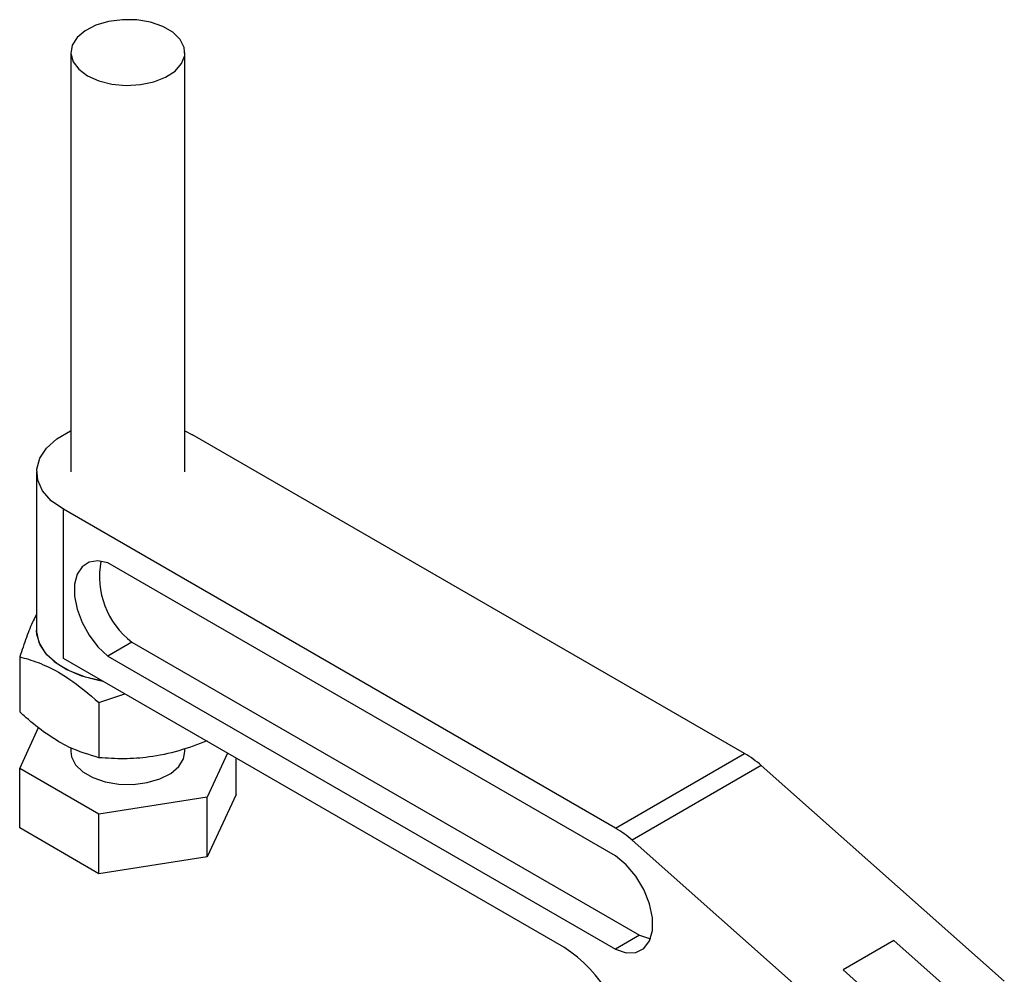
# Model space of a CAD drawing. Extents: x 36 to 398, y 6 to 290.
# Tile 11 of 11: x 297 to 354, y 225 to 281. Entities that reach past the tile are written whole.
import ezdxf

# ---------------------------------------------------------------- set-up
doc = ezdxf.new("R2010")
doc.units = 0
doc.layers.get('0').update_dxf_attribs({"linetype": 'CONTINUOUS'})

msp = doc.modelspace()

# ---------------------------------------------------------------- linework, layer by layer
at = {"color": 7, "linetype": 'CONTINUOUS'}
for p, q in [((299.5734, 279.0533), (299.5734, 254.557)), ((306.2401, 254.557), (306.2401, 279.0533)), ((306.2401, 256.9605), (306.678, 256.7341)), ((338.9253, 238.1181), (306.678, 256.7341)), ((297.5734, 254.557), (297.5734, 245.3029)), ((299.1355, 243.6702), (299.1355, 252.3799)), ((331.3828, 233.764), (299.1355, 252.3799)), ((331.3828, 232.1309), (301.7268, 249.2509)), ((303.141, 244.6238), (301.7268, 243.8073)), ((303.141, 244.6238), (332.797, 227.5037)), ((296.5864, 243.7548), (296.5864, 240.5408)), ((328.3626, 226.7977), (299.1355, 243.6702)), ((301.7268, 243.8073), (331.3828, 226.6873)), ((301.2132, 241.0838), (302.7179, 241.6021)), ((301.2132, 241.0838), (301.2132, 237.8698)), ((296.5864, 237.2486), (297.6932, 239.6331)), ((299.5734, 238.4536), (299.5734, 238.2262)), ((306.2401, 238.2262), (306.2401, 238.4019)), ((308.7294, 238.1317), (307.5336, 235.5552)), ((331.3828, 233.764), (338.9253, 238.1181)), ((309.2271, 235.72), (309.2271, 237.8444)), ((301.2132, 234.5776), (296.5864, 237.2486)), ((296.5864, 233.7647), (296.5864, 237.2486)), ((339.9014, 237.4063), (332.3589, 233.0521)), ((354.0957, 224.8201), (339.9014, 237.4063)), ((307.5336, 235.5552), (301.2132, 234.5776)), ((309.2271, 235.72), (307.5336, 232.0713)), ((307.5336, 232.0713), (307.5336, 235.5552)), ((301.2132, 231.0937), (301.2132, 234.5776)), ((301.2132, 231.0937), (296.5864, 233.7647)), ((346.5532, 220.4659), (332.3589, 233.0521)), ((307.5336, 232.0713), (301.2132, 231.0937)), ((332.797, 227.5037), (331.3828, 226.6873)), ((347.6504, 227.1881), (344.6805, 225.4736)), ((351.8094, 223.5002), (347.6504, 227.1881)), ((348.8396, 221.7858), (344.6805, 225.4736))]:
    msp.add_line(p, q, dxfattribs=at)
at = {"color": 7, "linetype": 'CONTINUOUS', "flags": 128}
for points in [[(300.5497, 277.6926), (301.2099, 277.3969), (301.9768, 277.2054), (302.802, 277.1299), (303.6339, 277.1753), (304.4201, 277.3387), (305.1111, 277.6098), (305.6637, 277.9717), (306.043, 278.4014), (306.2253, 278.8722), (306.199, 279.3543), (305.9659, 279.8175), (305.5406, 280.2327), (304.9498, 280.5738), (304.2306, 280.8193), (303.4282, 280.9539), (302.5931, 280.969), (301.7776, 280.8638), (301.0331, 280.6448), (300.4064, 280.3258), (299.9367, 279.9269), (299.6537, 279.473), (299.5751, 278.9928), (299.7058, 278.5164), (300.0376, 278.0737), (300.5497, 277.6926)], [(299.1355, 252.3799), (298.4338, 252.8802), (297.9277, 253.4537), (297.6391, 254.0754), (297.5807, 254.7182), (297.7551, 255.3539), (298.1547, 255.9548), (298.762, 256.4946), (299.5504, 256.9498), (299.5734, 256.9605)], [(301.7268, 249.2509), (301.1531, 249.3692), (300.6435, 249.292), (300.2302, 249.0243), (299.9392, 248.5829), (299.7889, 247.9958), (299.7889, 247.2999), (299.9392, 246.5393), (300.2302, 245.762), (300.6435, 245.017), (301.1531, 244.3515), (301.7268, 243.8073)], [(297.5734, 245.3029), (297.5751, 245.2249), (297.7115, 244.6069), (298.0605, 244.0175), (298.6079, 243.4806), (299.3314, 243.0183), (300.2012, 242.6496), (301.1817, 242.3895), (301.4329, 242.3439)], [(301.4329, 242.3439), (300.4374, 242.5739), (299.5364, 242.9167), (298.7733, 243.3572), (298.1795, 243.8774), (297.7792, 244.4559), (297.5888, 245.0691), (297.5734, 245.3029)], [(299.5734, 238.2262), (299.6145, 237.9252), (299.8476, 237.462), (300.2729, 237.0468), (300.8637, 236.7057), (301.5829, 236.4602), (302.3853, 236.3256), (303.2204, 236.3105), (304.0359, 236.4157), (304.7804, 236.6347), (305.4071, 236.9537), (305.8768, 237.3526), (306.1598, 237.8064), (306.2401, 238.2262)], [(331.3828, 226.6873), (332.0109, 226.478), (332.5801, 226.4923), (333.0484, 226.729), (333.3812, 227.1708), (333.554, 227.7851), (333.554, 228.5264), (333.3812, 229.3401), (333.0484, 230.1661), (332.5801, 230.9436), (332.0109, 231.615), (331.3828, 232.1309)], [(332.797, 227.5037), (333.4251, 227.2944), (333.4337, 227.293)]]:
    msp.add_lwpolyline(points, dxfattribs=at)
at = {"color": 7, "linetype": 'CONTINUOUS'}
for centre, radius, start, end in [((306.0288, 248.4369), 4.7832, 168.968241, 232.862451), ((335.885, 232.9243), 6.0183, 48.1358, 59.656478), ((328.3425, 228.5701), 6.0183, 48.1358, 59.656478), ((323.946, 219.8932), 8.1963, 2.605472, 57.394513)]:
    msp.add_arc(centre, radius, start, end, dxfattribs=at)
for points, knots in [([(297.5734, 246.2504), (297.5066, 246.1257), (297.3083, 245.755), (296.9744, 244.9029), (296.7165, 244.1398), (296.5864, 243.7548)], [0, 0, 0, 0, 0.2009283, 0.5968028, 1, 1, 1, 1]), ([(296.5864, 243.7548), (296.7543, 243.7112), (297.3018, 243.5688), (298.2616, 243.2034), (299.6618, 242.4166), (300.6341, 241.5813), (301.2132, 241.0838)], [0, 0, 0, 0, 0.1113114, 0.3629253, 0.6206139, 1, 1, 1, 1]), ([(301.2132, 237.8698), (300.6341, 238.0409), (299.6716, 238.3254), (298.2719, 239.1509), (297.3114, 239.8923), (296.7543, 240.3906), (296.5864, 240.5408)], [0, 0, 0, 0, 0.3793843, 0.63064227, 0.88868915, 1, 1, 1, 1]), ([(307.5336, 238.8474), (306.985, 238.6432), (305.876, 238.2303), (304.2328, 237.8879), (302.6621, 237.7745), (301.6991, 237.8378), (301.2132, 237.8698)], [0, 0, 0, 0, 0.2646049, 0.5349479, 0.7653431, 1, 1, 1, 1])]:
    msp.add_open_spline(points, degree=3, knots=knots, dxfattribs=at)

doc.saveas('drawing.dxf')
